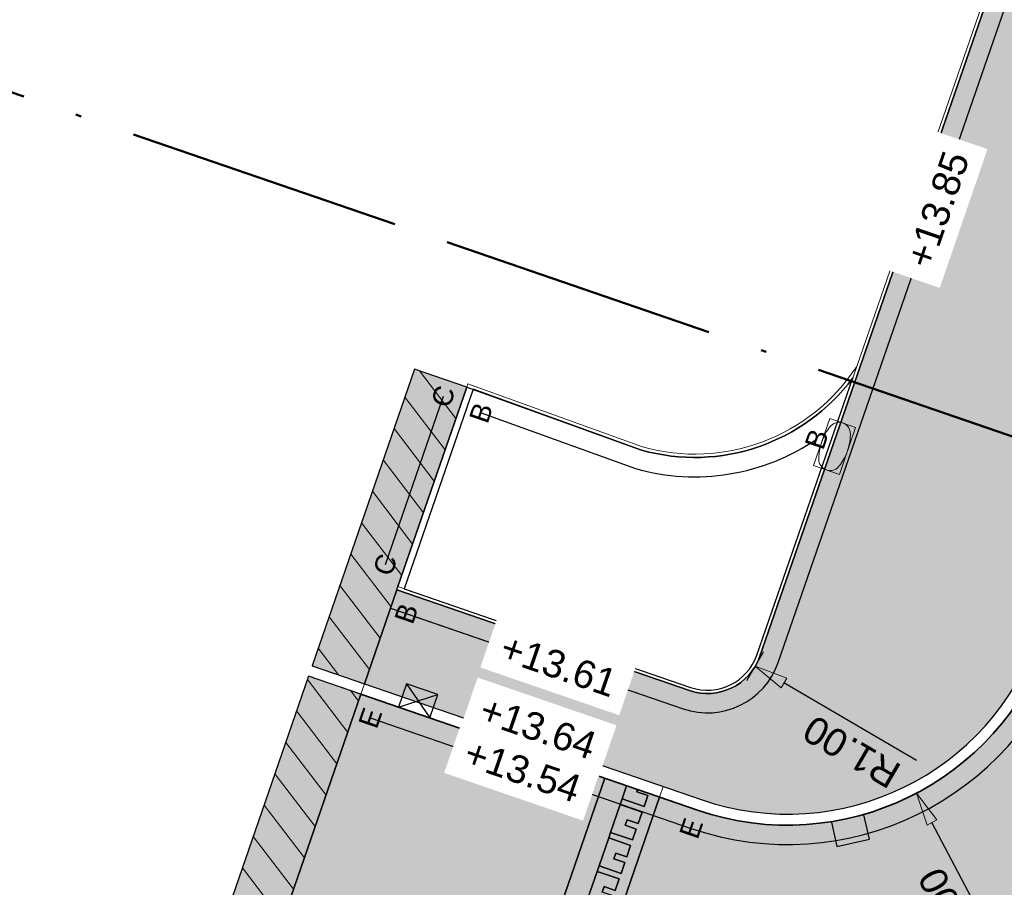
# Model space of a CAD drawing. Header units: metres. Extents: x 131295 to 132236, y 397710 to 398702.
# Tile 79 of 127: x 131568 to 131585, y 398226 to 398242. Entities that reach past the tile are written whole.
import ezdxf
from ezdxf.enums import TextEntityAlignment as Align

# ---------------------------------------------------------------- set-up
doc = ezdxf.new("R2010")
doc.units = ezdxf.units.M
doc.linetypes.add('AL-BLADSCHEIDING', pattern=[13, 5, -1, 0, -1, 5, -1])
doc.linetypes.add('AL-MATERIAALS', pattern=[2, 1, -1])
doc.layers.get('Defpoints').update_dxf_attribs({"color": 128})
for name, color, linetype, lineweight in [('N-IE-tegel straatpot brandkraan', 190, 'Continuous', 18), ('N-KO-opsluitband 120x250mm', 2, 'Continuous', 25), ('N-KO-opsluitband 60x200mm', 2, 'Continuous', 25), ('N-KO-opsluitband achterkant', 8, 'Continuous', 5), ('N-KO-tekst banden', 1, 'Continuous', 18), ('N-KO-trottoirband 180-200x250mm', 3, 'Continuous', 35), ('N-KO-trottoirband achterkant', 8, 'Continuous', 5), ('N-RI-straatkolk', 7, 'Continuous', 25), ('N-RI-trottoirkolk', 7, 'Continuous', 25), ("N-VH-arcering 'MAT' grijs 254", 254, 'Continuous', 18), ('N-VH-arcering herstraten', 1, 'Continuous', 18), ('N-VH-arcering SBS KF keperverband', 8, 'Continuous', 5), ('X-AL-bladscheiding', 4, 'AL-BLADSCHEIDING', 50), ('X-AL-maatvoering', 1, 'Continuous', 18), ('X-AL-materiaalscheiding', 1, 'AL-MATERIAALS', 18), ('X-AL-planhoogte', 190, 'Continuous', 25), ('X-AL-sinusdrempel grijs', 252, 'Continuous', 25), ('X-AL-sinusdrempel wit', 255, 'Continuous', 25), ('X-AL-sinusdrempel zwart', 250, 'Continuous', 25)]:
    doc.layers.add(name, color=color, linetype=linetype, lineweight=lineweight)
doc.layers.add("N-VH-arcering 'MAT' kleur 1 (heiderood)", color=7, linetype='Continuous', lineweight=18, true_color=0xd98c8c)
for name, color, linetype, plot in [('X-AL-contourlijnen', 30, 'Continuous', False), ('X-AL-hulplijn bandenlijnnummers', 30, 'Continuous', False), ('X-AL-hulplijn hoogtetekst', 190, 'Continuous', False)]:
    doc.layers.add(name, color=color, linetype=linetype, plot=plot)
doc.styles.add('CS Annotative', font='arial.ttf')
doc.dimstyles.new('CS Annotative', dxfattribs={"dimtxt": 2.5, "dimasz": 3, "dimexe": 0.18, "dimexo": 0.0625, "dimgap": 1, "dimtad": 1, "dimzin": 0, "dimdsep": 46, "dimtxsty": 'CS Annotative', "dimblk": 'CS Dimensionpijl', "dimcen": 0, "dimse1": 1, "dimse2": 1, "dimclrd": 256, "dimclre": 256, "dimclrt": 2, "dimadec": 0, "dimazin": 0, "dimtm": 1e-09, "dimtfac": 1, "dimtofl": 0, "dimtmove": 1, "dimatfit": 3, "dimfxl": 1, "dimtfillclr": 256, "dimtolj": 1, "dimtzin": 0, "dimarcsym": 0})
pattern_1 = [(307.33, (0, 0), (0.3975780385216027, 0.3032024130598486), [])]

# ---------------------------------------------------------------- blocks, each defined once
blk = doc.blocks.new('*U81')
for p, q in [((-0.6400630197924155, 2.627321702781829), (1.409552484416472, -0.5129929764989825)), ((-1.409552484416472, 0.5129929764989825), (2.179041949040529, 1.601335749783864))]:
    blk.add_line(p, q)
blk.add_lwpolyline([(-1.409552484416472, 0.5129929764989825), (1.409552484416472, -0.5129929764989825), (2.179041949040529, 1.601335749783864), (-0.6400630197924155, 2.627321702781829)], close=True)
blk = doc.blocks.new('*U136')
blk.add_lwpolyline([(-1.016937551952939, -2.505661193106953), (1.921788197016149, -1.902427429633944), (1.469362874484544, 0.3016168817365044), (-1.469362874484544, -0.3016168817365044)], close=True)
blk.add_solid([(-1.016937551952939, -2.505661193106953), (-1.469362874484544, -0.3016168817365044), (-1.016937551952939, -2.505661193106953), (1.921788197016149, -1.902427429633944)])
blk = doc.blocks.new('CS Dimensionpijl')
h = blk.add_hatch(color=256)
h.dxf.hatch_style = 1
h.paths.add_polyline_path([(-1, -0.1666666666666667), (0, 0), (-1, 0.1666666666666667)])
at = {"flags": 128}
blk.add_lwpolyline([(0, 0.5), (0, -0.5)], dxfattribs=at)
blk.add_lwpolyline([(-1, -0.1666666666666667), (0, 0), (-1, 0.1666666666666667)], close=True, dxfattribs=at)
blk = doc.blocks.new('*D318')
at = {"layer": 'Defpoints', "color": 0, "transparency": 16777216}
for p in [(131581.4204185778, 398232.4367019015), (131583.7538393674, 398228.0145816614)]:
    blk.add_point(p, dxfattribs=at)
at = {"layer": 'X-AL-maatvoering', "lineweight": -2, "transparency": 16777216}
blk.add_line((131585.3291689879, 398225.0291377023), (131584.033849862, 398227.4839272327), dxfattribs=at)
at = {"layer": 'X-AL-maatvoering', "lineweight": -2, "transparency": 16777216, "xscale": 0.6000000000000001, "yscale": 0.6000000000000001, "zscale": 0.6000000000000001, "rotation": 117.8192724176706}
blk.add_blockref('CS Dimensionpijl', (131583.7538393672, 398228.0145816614), dxfattribs=at)
at = {"layer": 'X-AL-maatvoering', "color": 2, "transparency": 16777216, "insert": (131584.4188483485, 398225.778730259), "char_height": 0.5, "attachment_point": 5, "rotation": 117.81927241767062, "style": 'CS Annotative'}
blk.add_mtext('\\A1;R5.00', dxfattribs=at)
blk = doc.blocks.new('*D319')
at = {"layer": 'Defpoints', "color": 0, "transparency": 16777216}
for p in [(131579.9754560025, 398230.8189775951), (131580.8383538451, 398230.3135992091)]:
    blk.add_point(p, dxfattribs=at)
at = {"layer": 'X-AL-maatvoering', "lineweight": -2, "transparency": 16777216}
blk.add_line((131583.7511343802, 398228.6076541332), (131581.3560925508, 398230.0103721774), dxfattribs=at)
at = {"layer": 'X-AL-maatvoering', "lineweight": -2, "transparency": 16777216, "xscale": 0.6000000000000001, "yscale": 0.6000000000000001, "zscale": 0.6000000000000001, "rotation": 149.6435263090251}
blk.add_blockref('CS Dimensionpijl', (131580.8383538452, 398230.313599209), dxfattribs=at)
at = {"layer": 'X-AL-maatvoering', "color": 2, "transparency": 16777216, "insert": (131582.5823908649, 398228.7645339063), "char_height": 0.5, "attachment_point": 5, "rotation": 149.6435263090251, "style": 'CS Annotative'}
blk.add_mtext('\\A1;R1.00', dxfattribs=at)
blk = doc.blocks.new('*U591')
blk.add_lwpolyline([(-0.08629607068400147, 0.5058568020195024), (-0.3805340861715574, -0.3442843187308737), (0.08629612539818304, -0.5058565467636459), (0.3805341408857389, 0.3442845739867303)], close=True)
at = {"extrusion": (0, 0, -1)}
for centre, radius, start, end in [((-0.0798518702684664, 0.2307158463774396), 0.205666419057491, 36.65790071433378, 181.5240366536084), ((-0.6527105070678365, -0.225906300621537), 0.9376986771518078, 2.198942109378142, 35.98300007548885), ((-2.321506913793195, -1.437601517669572), 3, 35.98300007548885, 36.6579007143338), ((2.713493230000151, 0.3050348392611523), 3, 181.5240366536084, 182.1989247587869), ((0.07985188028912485, -0.2307158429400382), 0.2056664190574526, 216.657913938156, 1.524049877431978), ((-2.713493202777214, -0.3050354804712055), 3, 1.524049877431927, 2.198942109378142), ((2.321506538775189, 1.437602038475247), 3, 215.9830174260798, 216.6579139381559)]:
    blk.add_arc(centre, radius, start, end, dxfattribs=at)
blk.add_arc((-0.6527104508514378, 0.2259062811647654), 0.937698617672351, 324.0169825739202, 357.8010752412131)

msp = doc.modelspace()

# ---------------------------------------------------------------- hatches: boundary and pattern name
at = {"layer": "N-VH-arcering 'MAT' grijs 254"}
h = msp.add_hatch(color=256, dxfattribs=at)
h.dxf.hatch_style = 1
edge = h.paths.add_edge_path()
edge.add_line((131604.2964276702, 398306.7382348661), (131599.7013820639, 398308.3168400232))
edge.add_line((131599.7013820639, 398308.3168400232), (131598.5095201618, 398304.8475369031))
edge.add_line((131598.5095201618, 398304.8475369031), (131600.8592730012, 398304.0402909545))
edge.add_line((131600.8592730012, 398304.0402909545), (131601.9276817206, 398303.5853646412))
edge.add_line((131601.9276817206, 398303.5853646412), (131602.5092263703, 398303.1823472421))
edge.add_line((131602.5092263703, 398303.1823472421), (131602.9440610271, 398302.8810016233))
edge.add_line((131602.9440610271, 398302.8810016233), (131603.3288995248, 398302.5057060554))
edge.add_line((131603.3288995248, 398302.5057060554), (131603.7918423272, 398302.0542429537))
edge.add_line((131603.7918423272, 398302.0542429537), (131604.2989439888, 398300.9260825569))
edge.add_line((131604.2989439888, 398300.9260825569), (131604.6015121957, 398299.7532691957))
edge.add_line((131604.6015121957, 398299.7532691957), (131604.4016105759, 398298.339342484))
edge.add_line((131604.4016105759, 398298.339342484), (131604.3989014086, 398298.3281176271))
edge.add_line((131604.3989014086, 398298.3281176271), (131580.9204563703, 398230.4919083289))
edge.add_arc((131579.9754560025, 398230.8189775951), 1.000000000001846, 251.0015136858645, 340.9090119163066, ccw=False)
edge.add_line((131579.6499128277, 398229.8734504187), (131574.3583023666, 398231.6953416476))
edge.add_line((131574.3583023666, 398231.6953416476), (131573.771636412, 398229.9936296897))
edge.add_line((131573.771636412, 398229.9936296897), (131579.8578113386, 398227.8981714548))
edge.add_arc((131581.4204185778, 398232.4367019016), 4.800000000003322, 251.0015136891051, 340.9860701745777)
edge.add_line((131585.9585276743, 398230.8728714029), (131587.4947929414, 398235.3309884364))
edge.add_arc((131587.2111611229, 398235.4287278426), 0.2999999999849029, 340.9860701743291, 430.9860701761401)
edge.add_line((131587.3089005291, 398235.7123596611), (131585.7016535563, 398236.2662162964))
edge.add_line((131585.7016535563, 398236.2662162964), (131587.7668331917, 398242.2591998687))
edge.add_line((131587.7668331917, 398242.2591998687), (131586.1403843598, 398242.8221217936))
edge.add_line((131586.1403843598, 398242.8221217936), (131587.1612208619, 398245.7716220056))
edge.add_line((131587.1612208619, 398245.7716220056), (131588.7837028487, 398245.2100730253))
edge.add_line((131588.7837028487, 398245.2100730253), (131592.7845025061, 398256.8200686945))
edge.add_line((131592.7845025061, 398256.8200686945), (131591.1776277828, 398257.3762159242))
edge.add_line((131591.1776277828, 398257.3762159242), (131592.1253464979, 398260.114457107))
edge.add_line((131592.1253464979, 398260.114457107), (131593.5395382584, 398259.6249983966))
edge.add_line((131593.5395382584, 398259.6249983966), (131593.6828893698, 398260.0409916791))
edge.add_line((131593.6828893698, 398260.0409916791), (131593.9652386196, 398260.8603462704))
edge.add_arc((131613.2522022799, 398254.2140666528), 20.39999999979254, 155.9860701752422, 160.9860701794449, ccw=False)
edge.add_line((131594.6178927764, 398262.5160248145), (131597.3099115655, 398268.558444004))
edge.add_line((131597.3099115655, 398268.558444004), (131596.1397899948, 398268.9616674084))
edge.add_line((131596.1397899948, 398268.9616674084), (131596.798361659, 398270.8644767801))
edge.add_line((131596.798361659, 398270.8644767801), (131595.9478613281, 398271.1588391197))
edge.add_line((131595.9478613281, 398271.1588391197), (131596.9290691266, 398273.9938402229))
edge.add_line((131596.9290691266, 398273.9938402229), (131597.7795694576, 398273.6994778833))
edge.add_line((131597.7795694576, 398273.6994778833), (131599.3302566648, 398278.1798743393))
edge.add_line((131599.3302566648, 398278.1798743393), (131599.7227401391, 398279.3138758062))
edge.add_line((131599.7227401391, 398279.3138758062), (131600.9575696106, 398282.8816653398))
edge.add_line((131600.9575696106, 398282.8816653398), (131600.1070692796, 398283.1760276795))
edge.add_line((131600.1070692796, 398283.1760276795), (131601.0882770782, 398286.0110287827))
edge.add_line((131601.0882770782, 398286.0110287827), (131601.9387774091, 398285.7166664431))
edge.add_line((131601.9387774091, 398285.7166664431), (131602.9280215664, 398288.5748869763))
edge.add_line((131602.9280215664, 398288.5748869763), (131603.3205050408, 398289.7088884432))
edge.add_line((131603.3205050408, 398289.7088884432), (131605.069945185, 398294.7635412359))
edge.add_line((131605.069945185, 398294.7635412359), (131604.219444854, 398295.0579035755))
edge.add_line((131604.219444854, 398295.0579035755), (131606.351309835, 398301.2174954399))
edge.add_arc((131607.2963102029, 398300.8904261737), 1.000000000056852, 70.90901191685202, 160.9090119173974, ccw=False)
edge.add_line((131607.6233794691, 398301.8354265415), (131610.9632836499, 398300.6794693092))
edge.add_arc((131606.1751964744, 398301.0174355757), 4.799999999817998, 355.9624841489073, 417.0169130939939)
edge.add_arc((131606.1751959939, 398301.0174347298), 4.800000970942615, 57.01691377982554, 71.04461871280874)
edge.add_line((131607.7343886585, 398305.5571403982), (131604.2964276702, 398306.7382348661))
h = msp.add_hatch(color=256, dxfattribs=at)
h.dxf.hatch_style = 1
h.paths.add_polyline_path([(131574.6765338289, 398235.6895129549), (131572.8262367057, 398230.3195428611), (131573.771636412, 398229.9936296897), (131574.3582801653, 398231.6953492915), (131574.3778349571, 398231.7520732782), (131575.6220080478, 398235.3638160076)])
at = {"layer": "N-VH-arcering 'MAT' kleur 1 (heiderood)"}
h = msp.add_hatch(color=256, dxfattribs=at)
h.dxf.hatch_style = 1
edge = h.paths.add_edge_path()
edge.add_line((131589.3581053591, 398224.777360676), (131591.4106328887, 398230.7336288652))
edge.add_line((131591.4106328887, 398230.7336288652), (131592.0689898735, 398232.644127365))
edge.add_line((131592.0689898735, 398232.644127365), (131587.3417928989, 398234.2731174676))
edge.add_line((131587.3417928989, 398234.2731174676), (131586.1476155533, 398230.8077117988))
edge.add_arc((131581.4204185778, 398232.4367019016), 5.000000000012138, 251.00151368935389, 340.98607017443, ccw=False)
edge.add_line((131579.7927027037, 398227.7090660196), (131579.1083753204, 398227.9446786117))
edge.add_line((131579.1083753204, 398227.9446786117), (131576.8254769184, 398221.3140911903))
edge.add_line((131576.8254769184, 398221.3140911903), (131577.5072115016, 398221.079075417))
edge.add_arc((131575.8776616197, 398216.3520713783), 4.999999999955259, -19.013929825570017, 70.97928525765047, ccw=False)
edge.add_line((131580.6048585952, 398214.7230812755), (131585.3320555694, 398213.0940911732))
edge.add_line((131585.3320555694, 398213.0940911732), (131589.3581053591, 398224.777360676))
h = msp.add_hatch(color=256, dxfattribs=at)
h.dxf.hatch_style = 1
h.paths.add_polyline_path([(131573.706527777, 398229.8045242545), (131572.7611296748, 398230.1304420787), (131570.4763265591, 398223.5028557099), (131571.4217246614, 398223.1769378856)])
h = msp.add_hatch(color=256, dxfattribs=at)
h.dxf.hatch_style = 1
h.paths.add_polyline_path([(131578.1155717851, 398228.2864989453), (131573.706527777, 398229.8045242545), (131571.4217246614, 398223.1769378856), (131575.8328059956, 398221.6562966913)])
at = {"layer": 'N-VH-arcering herstraten'}
h = msp.add_hatch(dxfattribs=at)
h.set_pattern_fill('CS-HERSTRATEN', color=256, angle=262.33)
h.set_pattern_definition(pattern_1)
h.paths.add_polyline_path([(131574.6765338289, 398235.6895129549), (131572.8262367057, 398230.3195428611), (131573.771636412, 398229.9936296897), (131574.3582801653, 398231.6953492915), (131574.3778349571, 398231.7520732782), (131575.6220080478, 398235.3638160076)])
h = msp.add_hatch(dxfattribs=at)
h.set_pattern_fill('CS-HERSTRATEN', color=256, angle=262.33)
h.set_pattern_definition(pattern_1)
h.paths.add_polyline_path([(131573.706527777, 398229.8045242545), (131572.7611296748, 398230.1304420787), (131570.4763265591, 398223.5028557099), (131571.4217246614, 398223.1769378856)])
at = {"layer": 'N-VH-arcering SBS KF keperverband'}
h = msp.add_hatch(dxfattribs=at)
h.set_pattern_fill('CS-KF KEPERV', color=256, scale=20)
h.set_pattern_definition([(116.018774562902, (26375.62930064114, 79453.50666762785), (-0.5616727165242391, 0.1931935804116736), [1.26, -0.42]), (206.018774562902, (26375.44506107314, 79453.8841007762), (0.561672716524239, -0.1931935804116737), [1.26, -0.42])])
edge = h.paths.add_edge_path()
edge.add_line((131603.4787111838, 398227.8088847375), (131601.2077760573, 398228.2235382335))
edge.add_line((131601.2077760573, 398228.2235382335), (131601.0110289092, 398228.2594625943))
edge.add_line((131601.0110289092, 398228.2594625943), (131599.5354252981, 398228.5288953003))
edge.add_line((131599.5354252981, 398228.5288953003), (131599.3386781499, 398228.5648196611))
edge.add_line((131599.3386781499, 398228.5648196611), (131597.5760008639, 398228.8866695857))
edge.add_line((131597.5760008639, 398228.8866695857), (131596.6778918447, 398223.9679908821))
edge.add_line((131596.6778918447, 398223.9679908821), (131596.2197785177, 398221.459039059))
edge.add_line((131596.2197785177, 398221.459039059), (131590.4718807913, 398189.9794953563))
edge.add_line((131590.4718807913, 398189.9794953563), (131590.4539186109, 398189.8811217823))
edge.add_arc((131588.4864471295, 398190.2403653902), 2.000000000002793, 259.6307525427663, 349.65226826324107, ccw=False)
edge.add_line((131588.1264647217, 398188.2730289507), (131582.6861987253, 398189.268486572))
edge.add_line((131582.6861987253, 398189.268486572), (131582.6857327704, 398189.2683017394))
edge.add_line((131582.6857327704, 398189.2683017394), (131581.7858494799, 398184.3499459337))
edge.add_line((131581.7858494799, 398184.3499459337), (131592.2457825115, 398182.4361489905))
edge.add_line((131592.2457825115, 398182.4361489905), (131592.442516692, 398182.4001536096))
edge.add_line((131592.442516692, 398182.4001536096), (131593.9180230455, 398182.1301882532))
edge.add_line((131593.9180230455, 398182.1301882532), (131594.114757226, 398182.0941928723))
edge.add_line((131594.114757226, 398182.0941928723), (131595.0984407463, 398181.9142850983))
edge.add_line((131595.0984407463, 398181.9142850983), (131598.4931254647, 398200.5059739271))
edge.add_line((131598.4931254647, 398200.5059739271), (131600.7125051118, 398212.6593642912))
edge.add_line((131600.7125051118, 398212.6593642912), (131603.4787111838, 398227.8088847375))
at = {"layer": 'X-AL-sinusdrempel grijs'}
msp.add_hatch(color=256, dxfattribs=at).paths.add_polyline_path([(131577.5625577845, 398225.3901403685), (131577.5967398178, 398225.489420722), (131577.7709054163, 398225.9952777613), (131577.8050874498, 398226.0945581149), (131577.9792530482, 398226.6004151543), (131578.0134350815, 398226.6996955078), (131578.18760068, 398227.2055525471), (131578.2217827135, 398227.3048329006), (131578.3959483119, 398227.81068994), (131578.4301303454, 398227.9099702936), (131578.5126931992, 398228.1497708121), (131578.1155717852, 398228.2864989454), (131575.8328059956, 398221.6562966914), (131576.2298743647, 398221.5194144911), (131576.3124719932, 398221.7593160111), (131576.3466540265, 398221.8585963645), (131576.5208196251, 398222.364453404), (131576.5550016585, 398222.4637337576), (131576.729167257, 398222.969590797), (131576.7633492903, 398223.0688711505), (131576.9375148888, 398223.5747281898), (131576.9716969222, 398223.6740085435), (131577.1458625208, 398224.1798655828), (131577.180044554, 398224.2791459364), (131577.3542101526, 398224.7850029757), (131577.388392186, 398224.8842833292)])
at = {"layer": 'X-AL-sinusdrempel wit'}
msp.add_hatch(color=256, dxfattribs=at).paths.add_polyline_path([(131579.1083753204, 398227.9446786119), (131578.7112539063, 398228.0814067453), (131578.6970551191, 398228.0401669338), (131578.8956158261, 398227.9718028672), (131578.8272517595, 398227.7732421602), (131578.4301303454, 398227.9099702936), (131578.395948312, 398227.81068994), (131578.7930697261, 398227.6739618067), (131578.7214502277, 398227.4659458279), (131578.5228895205, 398227.5343098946), (131578.4887074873, 398227.435029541), (131578.6872681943, 398227.3666654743), (131578.6189041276, 398227.1681047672), (131578.2217827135, 398227.3048329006), (131578.1876006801, 398227.2055525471), (131578.5847220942, 398227.0688244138), (131578.5131025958, 398226.8608084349), (131578.3145418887, 398226.9291725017), (131578.2803598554, 398226.829892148), (131578.4789205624, 398226.7615280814), (131578.4105564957, 398226.5629673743), (131578.0134350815, 398226.6996955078), (131577.9792530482, 398226.6004151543), (131578.3763744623, 398226.4636870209), (131578.304754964, 398226.2556710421), (131578.1061942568, 398226.3240351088), (131578.0720122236, 398226.2247547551), (131578.2705729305, 398226.1563906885), (131578.2022088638, 398225.9578299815), (131577.8050874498, 398226.0945581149), (131577.7709054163, 398225.9952777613), (131578.1680268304, 398225.8585496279), (131578.0964073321, 398225.6505336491), (131577.8978466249, 398225.7188977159), (131577.8636645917, 398225.6196173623), (131578.0622252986, 398225.5512532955), (131577.9938612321, 398225.3526925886), (131577.5967398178, 398225.489420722), (131577.5625577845, 398225.3901403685), (131577.9596791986, 398225.253412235), (131577.8880597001, 398225.0453962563), (131577.6894989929, 398225.1137603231), (131577.6553169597, 398225.0144799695), (131577.8538776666, 398224.9461159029), (131577.7855136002, 398224.7475551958), (131577.388392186, 398224.8842833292), (131577.3542101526, 398224.7850029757), (131577.7513315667, 398224.6482748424), (131577.6797120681, 398224.4402588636), (131577.4811513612, 398224.5086229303), (131577.4469693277, 398224.4093425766), (131577.6455300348, 398224.3409785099), (131577.5771659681, 398224.1424178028), (131577.180044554, 398224.2791459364), (131577.1458625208, 398224.1798655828), (131577.5429839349, 398224.0431374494), (131577.4713644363, 398223.8351214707), (131577.2728037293, 398223.9034855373), (131577.238621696, 398223.8042051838), (131577.437182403, 398223.735841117), (131577.3688183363, 398223.5372804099), (131576.9716969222, 398223.6740085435), (131576.9375148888, 398223.5747281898), (131577.3346363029, 398223.4380000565), (131577.2630168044, 398223.2299840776), (131577.0644560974, 398223.2983481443), (131577.030274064, 398223.1990677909), (131577.2288347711, 398223.130703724), (131577.1604707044, 398222.9321430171), (131576.7633492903, 398223.0688711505), (131576.7291672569, 398222.969590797), (131577.126288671, 398222.8328626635), (131577.0546691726, 398222.6248466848), (131576.8561084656, 398222.6932107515), (131576.8219264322, 398222.5939303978), (131577.0204871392, 398222.5255663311), (131576.9521230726, 398222.3270056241), (131576.5550016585, 398222.4637337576), (131576.5208196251, 398222.364453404), (131576.9179410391, 398222.2277252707), (131576.8463215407, 398222.0197092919), (131576.6477608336, 398222.0880733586), (131576.6135788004, 398221.9887930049), (131576.8121395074, 398221.9204289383), (131576.7437754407, 398221.7218682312), (131576.3466540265, 398221.8585963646), (131576.3124719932, 398221.7593160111), (131576.7095934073, 398221.6225878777), (131576.6379739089, 398221.4145718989), (131576.4394132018, 398221.4829359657), (131576.4284085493, 398221.4509733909), (131576.8254769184, 398221.3140911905)])
at = {"layer": 'X-AL-sinusdrempel zwart'}
for points in [[(131578.8956158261, 398227.9718028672), (131578.6970551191, 398228.0401669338), (131578.7112539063, 398228.0814067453), (131578.5126931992, 398228.1497708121), (131578.4301303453, 398227.9099702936), (131578.8272517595, 398227.7732421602)], [(131578.6189041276, 398227.168104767), (131578.6872681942, 398227.3666654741), (131578.4887074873, 398227.4350295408), (131578.5228895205, 398227.5343098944), (131578.7214502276, 398227.4659458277), (131578.793069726, 398227.6739618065), (131578.3959483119, 398227.8106899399), (131578.2217827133, 398227.3048329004)], [(131578.4105564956, 398226.5629673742), (131578.4789205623, 398226.7615280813), (131578.2803598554, 398226.8298921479), (131578.3145418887, 398226.9291725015), (131578.5131025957, 398226.8608084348), (131578.5847220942, 398227.0688244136), (131578.18760068, 398227.2055525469), (131578.0134350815, 398226.6996955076)], [(131578.2022088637, 398225.9578299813), (131578.2705729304, 398226.1563906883), (131578.0720122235, 398226.224754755), (131578.1061942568, 398226.3240351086), (131578.3047549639, 398226.2556710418), (131578.3763744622, 398226.4636870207), (131577.9792530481, 398226.6004151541), (131577.8050874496, 398226.0945581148)]]:
    msp.add_hatch(color=256, dxfattribs=at).paths.add_polyline_path(points)

# ---------------------------------------------------------------- linework, layer by layer
at = {"layer": 'N-KO-opsluitband 120x250mm', "flags": 128}
msp.add_lwpolyline([(131575.6220080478, 398235.3638160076), (131574.3778349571, 398231.7520732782)], dxfattribs=at)
at = {"layer": 'N-KO-opsluitband 60x200mm', "flags": 128}
for points in [[(131574.3583023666, 398231.6953416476), (131579.6499128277, 398229.8734504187, 0.4137407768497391), (131580.9204563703, 398230.4919083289), (131604.3989014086, 398298.3281176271), (131604.4016105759, 398298.339342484), (131604.6015121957, 398299.7532691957), (131604.2989439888, 398300.9260825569), (131603.7918423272, 398302.0542429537), (131602.9440610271, 398302.8810016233), (131601.9276817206, 398303.5853646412), (131600.8592730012, 398304.0402909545), (131598.5095201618, 398304.8475369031)], [(131575.6220080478, 398235.3638160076), (131578.781681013, 398234.2228229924, 0.3111303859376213), (131582.6000100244, 398235.5280856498, 0.3111303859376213)]]:
    msp.add_lwpolyline(points, format="xyb", dxfattribs=at)
at = {"layer": 'N-KO-opsluitband achterkant', "flags": 128}
for points in [[(131574.3583023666, 398231.6953416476), (131574.3778349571, 398231.7520732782), (131579.6694454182, 398229.9301820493, 0.413740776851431), (131580.8637563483, 398230.5115324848), (131604.3422013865, 398298.347741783)], [(131575.6220080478, 398235.3638160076), (131575.6423867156, 398235.4202492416), (131578.8000000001, 398234.28, 0.3275834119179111), (131582.6723057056, 398235.7369693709)]]:
    msp.add_lwpolyline(points, format="xyb", dxfattribs=at)
msp.add_lwpolyline([(131575.7357082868, 398235.3227575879), (131574.4912829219, 398231.7129636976)], dxfattribs=at)
at = {"layer": 'N-KO-trottoirband 180-200x250mm'}
msp.add_lwpolyline([(131573.706527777, 398229.8045242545), (131579.7927027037, 398227.7090660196, 0.4141346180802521), (131586.1476155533, 398230.8077117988), (131587.6838808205, 398235.2658288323, 0.4142135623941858), (131587.3740601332, 398235.9014475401), (131586.1922608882, 398236.3086950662, -0.4142135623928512), (131586.0373505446, 398236.6265044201), (131587.8296828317, 398241.8277071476, -0.4145323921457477), (131588.1477493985, 398241.9825286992), (131589.3287322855, 398241.5741238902, 0.4142854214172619), (131589.9644669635, 398241.8839045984), (131590.7463822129, 398244.1529591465, 0.4142135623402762), (131590.4365615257, 398244.7885778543), (131589.2547622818, 398245.19582538, -0.4142135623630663), (131589.0998519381, 398245.5136347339), (131592.8465291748, 398256.3861877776, -0.4142135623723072), (131593.1643385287, 398256.5410981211), (131594.3461377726, 398256.1338505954, 0.4142135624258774), (131594.9817564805, 398256.4436712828), (131595.6913055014, 398258.5027249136, 0.4142135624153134), (131595.3814848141, 398259.1383436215), (131594.2469575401, 398259.5293012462)], format="xyb", dxfattribs=at)
at = {"layer": 'N-KO-trottoirband achterkant'}
msp.add_lwpolyline([(131573.706527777, 398229.8045242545), (131573.771636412, 398229.9936296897), (131579.8578113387, 398227.8981714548, 0.4141346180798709), (131585.9585276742, 398230.8728714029), (131587.4947929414, 398235.3309884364, 0.4142135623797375), (131587.3089005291, 398235.7123596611), (131585.7016535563, 398236.2662162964), (131587.7873637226, 398242.3187778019), (131589.3940078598, 398241.7631717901, 0.4142135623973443), (131589.7753790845, 398241.9490642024), (131590.5572943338, 398244.2181187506, 0.4142135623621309), (131590.3714019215, 398244.5994899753), (131588.7641549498, 398245.1533466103), (131592.804050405, 398256.8767951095), (131594.4112973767, 398256.3229384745, 0.4142135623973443), (131594.7926686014, 398256.5088308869), (131595.5022176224, 398258.5678845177, 0.4142135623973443), (131595.31632521, 398258.9492557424), (131594.1817979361, 398259.3402133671)], format="xyb", dxfattribs=at)
at = {"layer": 'N-KO-trottoirband achterkant', "ltscale": 2, "flags": 128}
msp.add_lwpolyline([(131579.1083753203, 398227.9446786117), (131579.1734839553, 398228.1337840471)], dxfattribs=at)
at = {"layer": 'X-AL-bladscheiding', "flags": 128}
msp.add_lwpolyline([(131550.493298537, 398246.5061449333), (131658.2945423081, 398209.4267076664)], dxfattribs=at)
at = {"layer": 'X-AL-contourlijnen', "flags": 128}
msp.add_lwpolyline([(131604.3989014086, 398298.3281176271), (131580.9204563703, 398230.4919083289, -0.4137407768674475), (131579.6499128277, 398229.8734504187), (131574.3583023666, 398231.6953416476), (131573.771636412, 398229.9936296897), (131579.8578113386, 398227.8981714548, 0.4141346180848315), (131585.9585276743, 398230.8728714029), (131587.4947929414, 398235.3309884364, 0.4142135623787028), (131587.3089005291, 398235.7123596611), (131585.7016535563, 398236.2662162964), (131587.7668331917, 398242.2591998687)], format="xyb", dxfattribs=at)
for points in [[(131574.6765338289, 398235.6895129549), (131572.8262367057, 398230.3195428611), (131573.771636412, 398229.9936296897), (131574.3582801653, 398231.6953492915), (131574.3778349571, 398231.7520732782), (131575.6220080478, 398235.3638160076)], [(131573.706527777, 398229.8045242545), (131572.7611296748, 398230.1304420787), (131570.4763265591, 398223.5028557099), (131571.4217246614, 398223.1769378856)], [(131578.1155717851, 398228.2864989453), (131573.706527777, 398229.8045242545), (131571.4217246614, 398223.1769378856), (131575.8328059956, 398221.6562966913)], [(131578.8956158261, 398227.9718028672), (131578.6970551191, 398228.0401669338), (131578.7112539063, 398228.0814067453), (131578.5126931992, 398228.1497708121), (131578.4301303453, 398227.9099702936), (131578.8272517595, 398227.7732421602)], [(131578.6189041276, 398227.168104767), (131578.6872681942, 398227.3666654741), (131578.4887074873, 398227.4350295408), (131578.5228895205, 398227.5343098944), (131578.7214502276, 398227.4659458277), (131578.793069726, 398227.6739618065), (131578.3959483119, 398227.8106899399), (131578.2217827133, 398227.3048329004)], [(131578.4105564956, 398226.5629673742), (131578.4789205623, 398226.7615280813), (131578.2803598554, 398226.8298921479), (131578.3145418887, 398226.9291725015), (131578.5131025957, 398226.8608084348), (131578.5847220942, 398227.0688244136), (131578.18760068, 398227.2055525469), (131578.0134350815, 398226.6996955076)], [(131578.2022088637, 398225.9578299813), (131578.2705729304, 398226.1563906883), (131578.0720122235, 398226.224754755), (131578.1061942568, 398226.3240351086), (131578.3047549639, 398226.2556710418), (131578.3763744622, 398226.4636870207), (131577.9792530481, 398226.6004151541), (131577.8050874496, 398226.0945581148)]]:
    msp.add_lwpolyline(points, close=True, dxfattribs=at)
for points in [[(131582.6000100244, 398235.5280856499, -0.3111303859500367), (131578.781681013, 398234.2228229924), (131575.7357082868, 398235.322757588), (131574.491298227, 398231.7130080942), (131579.6694454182, 398229.9301820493, 0.4137407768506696), (131580.8637563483, 398230.5115324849)], [(131589.3581053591, 398224.777360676), (131591.4106328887, 398230.7336288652), (131592.0689898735, 398232.644127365), (131587.3417928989, 398234.2731174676), (131586.1476155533, 398230.8077117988, -0.4141346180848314), (131579.7927027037, 398227.7090660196), (131579.1083753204, 398227.9446786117), (131576.8254769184, 398221.3140911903), (131577.5072115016, 398221.079075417, -0.4141788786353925), (131580.6048585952, 398214.7230812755), (131585.3320555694, 398213.0940911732)]]:
    msp.add_lwpolyline(points, format="xyb", close=True, dxfattribs=at)
for points in [[(131577.8050874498, 398226.0945581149), (131577.9792530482, 398226.6004151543), (131578.0134350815, 398226.6996955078), (131578.18760068, 398227.2055525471), (131578.2217827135, 398227.3048329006), (131578.3959483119, 398227.81068994), (131578.4301303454, 398227.9099702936), (131578.5126931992, 398228.1497708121), (131578.1155717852, 398228.2864989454), (131575.8328059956, 398221.6562966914)], [(131576.8254769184, 398221.3140911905), (131579.1083753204, 398227.9446786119), (131578.7112539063, 398228.0814067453), (131578.6970551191, 398228.0401669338), (131578.8956158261, 398227.9718028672), (131578.8272517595, 398227.7732421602), (131578.4301303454, 398227.9099702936), (131578.395948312, 398227.81068994), (131578.7930697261, 398227.6739618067), (131578.7214502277, 398227.4659458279), (131578.5228895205, 398227.5343098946), (131578.4887074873, 398227.435029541), (131578.6872681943, 398227.3666654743), (131578.6189041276, 398227.1681047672), (131578.2217827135, 398227.3048329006), (131578.1876006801, 398227.2055525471), (131578.5847220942, 398227.0688244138), (131578.5131025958, 398226.8608084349), (131578.3145418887, 398226.9291725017), (131578.2803598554, 398226.829892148), (131578.4789205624, 398226.7615280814), (131578.4105564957, 398226.5629673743), (131578.0134350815, 398226.6996955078), (131577.9792530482, 398226.6004151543), (131578.3763744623, 398226.4636870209), (131578.304754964, 398226.2556710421), (131578.1061942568, 398226.3240351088), (131578.0720122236, 398226.2247547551)]]:
    msp.add_lwpolyline(points, dxfattribs=at)
at = {"layer": 'X-AL-hulplijn bandenlijnnummers', "flags": 128}
for points in [[(131574.5280204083, 398231.2667441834), (131579.5359727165, 398229.542515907, 0.413740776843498), (131581.2512064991, 398230.3774340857), (131604.7296515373, 398298.2136433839)], [(131575.8793540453, 398234.8987643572), (131578.6744882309, 398233.8894103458, 0.2228537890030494), (131581.9487902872, 398234.4222634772, 0.2228537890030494)]]:
    msp.add_lwpolyline(points, format="xyb", dxfattribs=at)
at = {"layer": 'X-AL-hulplijn bandenlijnnummers'}
msp.add_lwpolyline([(131573.8762458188, 398229.3759267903), (131579.6787625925, 398227.3781315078, 0.414134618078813), (131586.4785193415, 398230.6936824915), (131588.0147846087, 398235.1517995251, 0.4142135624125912), (131587.4880894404, 398236.2323513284), (131586.4008341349, 398236.6070190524), (131588.1279713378, 398241.6190309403), (131589.2143428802, 398241.2433444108, 0.4142854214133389), (131590.2953707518, 398241.7698752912), (131591.0772860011, 398244.0389298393, 0.4142135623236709), (131590.5505908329, 398245.1194816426), (131589.4633355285, 398245.4941493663), (131593.144853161, 398256.1776145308), (131594.2321084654, 398255.8029468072, 0.4142135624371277), (131595.3126602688, 398256.3296419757), (131596.0222092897, 398258.3886956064, 0.4142135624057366), (131595.4955141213, 398259.4692474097), (131594.6446186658, 398259.7624656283)], format="xyb", dxfattribs=at)
at = {"layer": 'X-AL-hulplijn bandenlijnnummers', "flags": 128}
msp.add_lwpolyline([(131575.193382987, 398235.1941676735), (131574.1446280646, 398232.1497094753)], dxfattribs=at)
at = {"layer": 'X-AL-hulplijn hoogtetekst', "flags": 128}
msp.add_lwpolyline([(131574.2443622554, 398231.3644071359), (131579.5359727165, 398229.542515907, 0.413740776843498), (131581.2512064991, 398230.3774340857), (131604.7296515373, 398298.2136433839)], format="xyb", dxfattribs=at)
at = {"layer": 'X-AL-materiaalscheiding', "flags": 128}
for points in [[(131575.6220080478, 398235.3638160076), (131574.6765338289, 398235.6895129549), (131573.4323979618, 398232.0778782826), (131572.8262367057, 398230.3195428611), (131573.771636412, 398229.9936296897)], [(131574.3582801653, 398231.6953492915), (131573.771636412, 398229.9936296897)], [(131571.4217246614, 398223.1769378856), (131570.4763265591, 398223.5028557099), (131572.7611296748, 398230.1304420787), (131573.706527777, 398229.8045242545)], [(131573.706527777, 398229.8045242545), (131571.4217246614, 398223.1769378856)], [(131576.8254769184, 398221.3140911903), (131579.1083570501, 398227.9446255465)]]:
    msp.add_lwpolyline(points, dxfattribs=at)

# ---------------------------------------------------------------- block references
at = {"layer": 'N-IE-tegel straatpot brandkraan'}
msp.add_blockref('*U591', (131582.273, 398234.29), dxfattribs=at)
at = {"layer": 'N-RI-straatkolk', "xscale": 0.2, "yscale": 0.2, "zscale": 0.2, "rotation": 1}
msp.add_blockref('*U136', (131582.51085981, 398227.5570566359), dxfattribs=at)
at = {"layer": 'N-RI-trottoirkolk', "xscale": 0.2, "yscale": 0.2, "zscale": 0.2, "rotation": 1}
msp.add_blockref('*U81', (131574.6694460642, 398229.4729933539), dxfattribs=at)

# ---------------------------------------------------------------- texts
at = {"layer": 'N-KO-tekst banden', "style": 'CS Annotative'}
for s, p in [('C', (131575.1933829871, 398235.1941676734)), ('B', (131575.8793540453, 398234.8987643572)), ('B', (131581.9487902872, 398234.4222634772)), ('C', (131574.1446280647, 398232.1497094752)), ('B', (131574.5280204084, 398231.2667441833)), ('E', (131573.8762458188, 398229.3759267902)), ('E', (131579.6787625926, 398227.3781315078))]:
    msp.add_text(s, height=0.3599999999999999, rotation=71.0187745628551, dxfattribs=at).set_placement(p, align=Align.MIDDLE)

# ---------------------------------------------------------------- dimensions: what is measured, and where the dimension line sits
at = {"layer": 'X-AL-maatvoering'}
for center, mpoint, picture, middle in [((131581.4204185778, 398232.4367019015), (131583.7538393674, 398228.0145816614), '*D318', (131584.8215146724, 398225.991205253)), ((131579.9754560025, 398230.8189775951), (131580.8383538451, 398230.3135992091), '*D319', (131582.5823908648, 398228.7645339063))]:
    dim = msp.add_radius_dim(center=center, mpoint=mpoint, dimstyle='CS Annotative', dxfattribs=at)
    dim.commit()
    dim.dimension.update_dxf_attribs({"geometry": picture, "text_midpoint": middle})

# ---------------------------------------------------------------- next in the draw order: texts
at = {"layer": 'X-AL-planhoogte', "char_height": 0.5, "attachment_point": 5, "style": 'CS Annotative', "bg_fill": 2}
for s, insert, rotation in [('+13.85', (131584.1364338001, 398238.5754590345), 71.01506341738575), ('+13.61', (131577.2838319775, 398230.3272973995), 341.01506341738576), ('+13.54', (131576.63066059, 398228.4195952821), 341.01506341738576)]:
    msp.add_mtext(s, dxfattribs=dict(at, insert=insert, rotation=rotation))

# ---------------------------------------------------------------- next in the draw order: texts
at = {"layer": 'X-AL-planhoogte', "insert": (131576.9096942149, 398229.1991527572), "char_height": 0.5, "attachment_point": 5, "rotation": 341.01506341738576, "style": 'CS Annotative', "bg_fill": 2}
msp.add_mtext('+13.64', dxfattribs=at)

doc.saveas('drawing.dxf')
